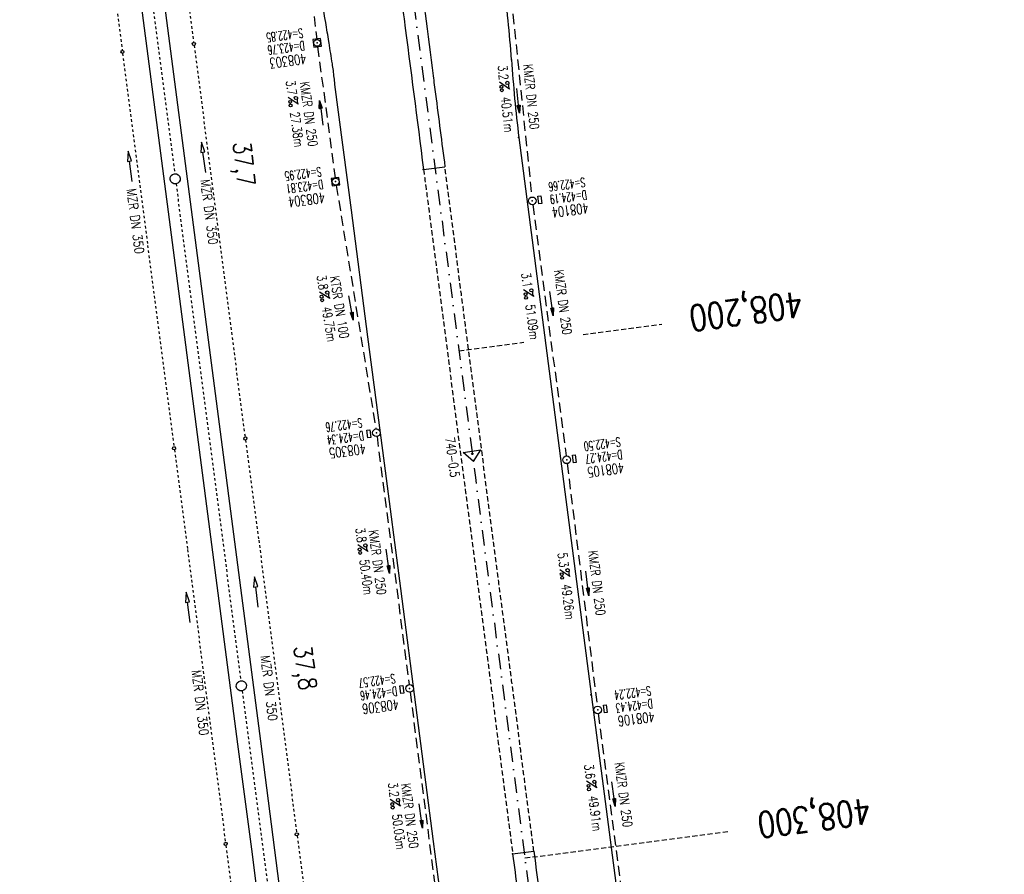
# Model space of a CAD drawing. Extents: x 446224 to 446787, y 446199 to 447379.
# Tile 5 of 6: x 446392 to 446585, y 446897 to 447064. Entities that reach past the tile are written whole.
import ezdxf
from ezdxf.enums import TextEntityAlignment as Align

# ---------------------------------------------------------------- set-up
doc = ezdxf.new("R2010")
doc.units = 0
doc.header["$LTSCALE"] = 2
doc.header["$MEASUREMENT"] = 0
for name, pattern in [('ACAD_ISO03W100', [0.5, 0.25, -0.25]), ('ACAD_ISO10W100W', [0.5, 0.25, -0.25]), ('AUSGEZOGEN', [0]), ('GESTRICH-X2', [1.5, 1, -0.5]), ('GESTRICHELT', [0.75, 0.5, -0.25]), ('STRICHPT-X3', [3, 1.5, -0.75, 0, -0.75])]:
    doc.linetypes.add(name, pattern=pattern)
doc.layers.get('0').update_dxf_attribs({"linetype": 'AUSGEZOGEN'})
for name, color, linetype in [('ACHSE', 250, 'STRICHPT-X3'), ('Bahnachse', 7, 'CONTINUOUS'), ('FBR', 8, 'CONTINUOUS'), ('Gleisachse', 7, 'CONTINUOUS'), ('HEKTOM', 250, 'GESTRICHELT'), ('KANAL', 7, 'GESTRICH-X2'), ('MS-UEBERFAHRT', 8, 'GESTRICHELT'), ('Netzknoten_PKT', 7, 'CONTINUOUS'), ('Netzknoten_PKT-NR', 7, 'CONTINUOUS'), ('Netzknoten_SIGNATUR', 7, 'CONTINUOUS'), ('PFEIL', 7, 'CONTINUOUS'), ('PKT', 7, 'CONTINUOUS'), ('SCHACHTNR', 6, 'CONTINUOUS'), ('SCHSYMBOL', 7, 'AUSGEZOGEN'), ('TEXTO', 4, 'CONTINUOUS'), ('TEXTU', 4, 'CONTINUOUS'), ('Tiefenentwässerung', 15, 'CONTINUOUS')]:
    doc.layers.add(name, color=color, linetype=linetype)
doc.styles.add('ROMANS', font='romans.shx', dxfattribs={"width": 0.8})

# ---------------------------------------------------------------- blocks, each defined once
blk = doc.blocks.new('20')
blk.add_lwpolyline([(-0.75, -0.75), (0.75, -0.75), (0.75, 0.75), (-0.75, 0.75)], close=True)
blk.add_circle((0, 0), 0.676)
blk.add_point((0, 0))
blk = doc.blocks.new('PROM')
blk.add_line((1.57, 1.82), (0.02, 0.02))
for centre, radius in [((0.32, 1.51), 0.317), ((0.94, 0.29), 0.283), ((1.64, 0.29), 0.283)]:
    blk.add_circle(centre, radius)
blk.add_arc((0.99, 2.68), 1.03, 239.1414, 303.3549)
blk = doc.blocks.new('PFEIL2')
at = {"color": 0}
for p, q in [((0.88, 0), (-2.4, -0.01)), ((0.88, -0.27), (0.88, 0.28)), ((0.88, 0.28), (2.43, 0.01)), ((0.91, 0.27), (0.88, 0.26)), ((0.97, 0.26), (0.88, 0.25)), ((1.02, 0.25), (0.88, 0.23)), ((1.07, 0.24), (0.88, 0.21)), ((1.13, 0.23), (0.88, 0.19)), ((1.18, 0.22), (0.88, 0.17)), ((1.24, 0.21), (0.88, 0.15)), ((1.29, 0.21), (0.88, 0.14)), ((1.34, 0.2), (0.88, 0.12)), ((1.4, 0.19), (0.88, 0.1)), ((1.45, 0.18), (0.88, 0.08)), ((1.51, 0.17), (0.88, 0.06)), ((1.56, 0.16), (0.88, 0.04)), ((1.61, 0.15), (0.88, 0.02)), ((1.67, 0.14), (0.88, 0.01)), ((1.72, 0.13), (0.88, -0.01)), ((1.78, 0.12), (0.88, -0.03)), ((1.83, 0.11), (0.88, -0.05)), ((1.88, 0.1), (0.88, -0.07)), ((1.94, 0.09), (0.88, -0.09)), ((2.05, 0.08), (0.88, -0.12)), ((1.99, 0.08), (0.88, -0.11)), ((2.1, 0.07), (0.88, -0.14)), ((2.15, 0.06), (0.88, -0.16)), ((2.21, 0.05), (0.88, -0.18)), ((2.26, 0.04), (0.88, -0.2)), ((2.32, 0.03), (0.88, -0.22)), ((2.37, 0.02), (0.88, -0.23)), ((2.42, 0.01), (0.88, -0.25)), ((2.43, 0.01), (0.88, -0.27))]:
    blk.add_line(p, q, dxfattribs=at)
blk = doc.blocks.new('GST')
at = {"color": 0}
blk.add_circle((0, 0), 0.75, dxfattribs=at)
blk.add_point((0, 0), dxfattribs=at)
blk = doc.blocks.new('17')
blk.add_lwpolyline([(-0.76, -1.22), (0.75, -1.22), (0.75, -1.8), (-0.76, -1.8)], close=True)
blk.add_blockref('GST', (0, 0))
blk = doc.blocks.new('13')
blk.add_lwpolyline([(0.76, 1.22), (-0.75, 1.22), (-0.75, 1.8), (0.76, 1.8)], close=True)
at = {"rotation": 180}
blk.add_blockref('GST', (0, 0), dxfattribs=at)
blk = doc.blocks.new('PKT')
at = {"color": 0}
blk.add_circle((0, 0), 0.15, dxfattribs=at)
blk.add_point((0, 0), dxfattribs=at)
blk = doc.blocks.new('Station_Netzknoten')
at = {"layer": 'Netzknoten_SIGNATUR'}
for p, q in [((-1.75, 0.5), (1.75, 0.5)), ((0, -1.5), (-1.75, 0.5)), ((0, -1.5), (1.75, 0.5))]:
    blk.add_line(p, q, dxfattribs=at)
blk.add_point((0, 0), dxfattribs=at)

msp = doc.modelspace()

# ---------------------------------------------------------------- linework, layer by layer
at = {"layer": 'ACHSE', "flags": 128}
msp.add_lwpolyline([(446432.19, 447351.79), (446439.3, 447297.23), (446444.65, 447256.12), (446452.2, 447198.07), (446465.11, 447098.9), (446481.25, 446974.95), (446487.7, 446925.37), (446497.38, 446850.99), (446500.61, 446826.21), (446502.69, 446810.23), (446503.84, 446801.41), (446507.12, 446776.63), (446510.46, 446751.85), (446513.87, 446727.09), (446517.33, 446702.33), (446517.99, 446697.7), (446520.84, 446677.58), (446524.35, 446652.82), (446527.86, 446628.07), (446531.36, 446603.32), (446541.89, 446529.06), (446552.41, 446454.8), (446558.73, 446410.24), (446566.45, 446355.79), (446583.99, 446232.03), (446584.69, 446227.06)], dxfattribs=at)
at = {"layer": 'Bahnachse', "linetype": 'ACAD_ISO10W100W'}
for p, q in [((446425.4, 447011.54), (446435.38, 446935.21)), ((446435.64, 446933.23), (446448.34, 446836.11))]:
    msp.add_line(p, q, dxfattribs=at)
for points in [[(446409.74, 447131.54), (446422.43, 447034.37)], [(446422.69, 447032.39), (446425.4, 447011.54)]]:
    msp.add_lwpolyline(points, dxfattribs=at)
at = {"layer": 'Bahnachse', "linetype": 'Continuous'}
for centre in [(446422.51, 447033.37), (446435.46, 446934.21)]:
    msp.add_ellipse(centre, major_axis=(0.991, 0.137), ratio=1, start_param=4.710953, end_param=10.994138, dxfattribs=at)
at = {"layer": 'FBR'}
for p, q in [((446471.1, 447035.19), (446475.29, 447035.71)), ((446488.53, 446901.35), (446492.68, 446901.87))]:
    msp.add_line(p, q, dxfattribs=at)
for points in [[(446442.36, 447255.82, 0.000016), (446445.12, 447234.6, 0.000037), (446448.54, 447208.36, -0.000024), (446451.96, 447182.12, -0.000162), (446455.29, 447156.44, 0.000113), (446458.63, 447130.77, 0.000251), (446458.95, 447128.32, -0.000012), (446465.58, 447077.76, -0.000381), (446467.29, 447064.63, -0.00017), (446471.1, 447035.19)], [(446446.61, 447256.38, -0.000015), (446449.64, 447233.06, -0.000021), (446452.5, 447211.09, -0.000156), (446455.98, 447184.21, 0.000149), (446459.47, 447157.33, 0.000208), (446462.85, 447131.4, -0.000137), (446466.23, 447105.47, -0.000079), (446466.64, 447102.26, 0.000005), (446472.97, 447053.52, 0.000193), (446473.44, 447049.89, 0.000049), (446475.29, 447035.71)], [(446492.68, 446901.87, 0.000099), (446496.47, 446872.55, 0.000222), (446498.17, 446859.47, 0.000001), (446505.04, 446806.79, 0.000145), (446505.09, 446806.42, 0.00076), (446508.49, 446780.81, 0.00082), (446511.71, 446757.08, 0.000435), (446515.12, 446732.4, 0.000477), (446518.28, 446709.88, 0.00005), (446521.83, 446684.74, -0.000052), (446525.38, 446659.6, -0.000057), (446527.92, 446641.62, 0.000033), (446532.27, 446610.72, 0.001912), (446534.68, 446594.14, -0.003213), (446536.08, 446584.27, -0.009552), (446536.5, 446580.64, 0.010067), (446536.91, 446577.21, 0.001138)]]:
    msp.add_lwpolyline(points, format="xyb", dxfattribs=at)
at = {"layer": 'FBR', "flags": 128}
for points in [[(446453.77, 447051.82, 0.003789), (446453.46, 447054.52, 0.007816), (446453.27, 447055.83, 0.000131), (446452.63, 447059.94, 0.002071), (446452.59, 447060.2, 0.001748), (446451.96, 447063.9, 0.001312), (446451.09, 447068.83, 0.004242), (446450.37, 447072.69, -0.004418), (446449.68, 447076.39, -0.00463), (446448.86, 447081.25, -0.00484), (446448.17, 447085.91, -0.000723), (446447.51, 447090.72, -0.001281), (446447.14, 447093.44, -0.000063), (446446.5, 447098.36, 0.000114), (446446.14, 447101.11), (446442.91, 447125.78, -0.000131), (446441.83, 447134.04, -0.000066), (446439.68, 447150.52)], [(446488.53, 446901.35, -0.000054), (446490.38, 446887.22, -0.0002), (446490.88, 446883.43), (446497.27, 446834.53, 0.000005), (446497.82, 446830.25, 0.000001), (446501.01, 446805.84, 0.000269), (446501.07, 446805.44, 0.000002), (446507.5, 446756.59, 0.002022), (446509.64, 446740.88, 0.000995), (446514.16, 446709)]]:
    msp.add_lwpolyline(points, format="xyb", dxfattribs=at)
msp.add_lwpolyline([(446499.34, 446706.44), (446495.92, 446730.81), (446492.49, 446755.46), (446489.22, 446780.18), (446485.99, 446804.89), (446482.75, 446829.62), (446479.53, 446854.37), (446476.32, 446879.03), (446473.06, 446903.8), (446469.86, 446928.47), (446466.65, 446953.23), (446463.45, 446977.73), (446460.22, 447002.45), (446457, 447027.2), (446453.77, 447051.82)], dxfattribs=at)
at = {"layer": 'FBR'}
msp.add_lwpolyline([(446489.74, 447041.42), (446498.1, 446977.14), (446504.56, 446927.56), (446514.24, 446853.19), (446517.47, 446828.4), (446519.55, 446812.43), (446520.7, 446803.63), (446523.97, 446778.88), (446527.31, 446754.15), (446530.7, 446729.42), (446534.17, 446704.7), (446534.82, 446700.08), (446537.67, 446679.96), (446541.18, 446655.21), (446544.69, 446630.46), (446548.2, 446605.7), (446551.32, 446583.69)], dxfattribs=at)
for centre, radius, start, end in [((446232.34, 447038.79), 256.58, 3.9892, 7.4357), ((446799.29, 447078.33), 311.75, 183.9892, 186.7986)]:
    msp.add_arc(centre, radius, start, end, dxfattribs=at)
at = {"layer": 'Gleisachse', "linetype": 'Continuous'}
for p, q in [((446392.11, 447249.25), (446421.93, 447020.88)), ((446396.58, 447249.84), (446426.41, 447021.37)), ((446421.93, 447020.88), (446434.73, 446922.83)), ((446426.41, 447021.37), (446439.19, 446923.41)), ((446434.73, 446922.83), (446437.42, 446902.26)), ((446439.19, 446923.41), (446443.93, 446886.94)), ((446437.42, 446902.26), (446439.47, 446886.36))]:
    msp.add_line(p, q, dxfattribs=at)
at = {"layer": 'HEKTOM'}
for p, q in [((446502.29, 447002.92), (446517.72, 447004.94)), ((446478.03, 446999.75), (446490.7, 447001.41)), ((446490.94, 446900.56), (446530.63, 446905.72))]:
    msp.add_line(p, q, dxfattribs=at)
at = {"layer": 'KANAL'}
for p, q in [((446445.13, 447103.84), (446450.22, 447060.69)), ((446488.28, 447068.59), (446492.28, 447029.78)), ((446450.38, 447059.19), (446453.81, 447033.53)), ((446454.03, 447032.06), (446461.78, 446984.44)), ((446492.47, 447028.31), (446499, 446979.16)), ((446462, 446982.97), (446468.28, 446934.47)), ((446499.19, 446977.66), (446505.06, 446930.28)), ((446468.47, 446932.97), (446474.66, 446884.84)), ((446505.25, 446928.78), (446511.56, 446880.78))]:
    msp.add_line(p, q, dxfattribs=at)
at = {"layer": 'MS-UEBERFAHRT', "flags": 128}
for points in [[(446471.1, 447035.19, -0.000104), (446472, 447028.45, -0.000808), (446472.11, 447027.59, -0.000034), (446477.84, 446983.49, 0.000191), (446478.85, 446975.69, 0.000074), (446479.33, 446972.02, -0.000007), (446484.69, 446931.05, -0.000393), (446485.79, 446922.56, -0.000157), (446488.53, 446901.35)], [(446492.68, 446901.87, 0.000014), (446491.96, 446907.42, 0.000123), (446491.88, 446908.06, 0.00001), (446486.21, 446951.44, -0.000105), (446485.7, 446955.36), (446479.62, 447002.2, -0.000148), (446478.34, 447012.07, -0.000062), (446475.29, 447035.71)]]:
    msp.add_lwpolyline(points, format="xyb", dxfattribs=at)
at = {"layer": 'PKT'}
for p in [(446488.3, 447056.64), (446489.67, 447041.41), (446471.06, 447035.2), (446503.83, 446932.47), (446488.49, 446901.38)]:
    msp.add_point(p, dxfattribs=at)
at = {"layer": 'Tiefenentwässerung', "linetype": 'ACAD_ISO03W100'}
for p, q in [((446416.14, 447136.58), (446426.14, 447060.02)), ((446402.18, 447135.03), (446412.18, 447058.47)), ((446426.22, 447059.43), (446431.12, 447021.89)), ((446412.25, 447057.88), (446417.16, 447020.35)), ((446431.05, 447022.24), (446432.36, 447012.27)), ((446417.13, 447020.34), (446418.43, 447010.46)), ((446432.36, 447012.27), (446435.58, 446987.48)), ((446418.43, 447010.46), (446421.65, 446985.66)), ((446435.58, 446987.48), (446436.2, 446982.88)), ((446421.65, 446985.66), (446422.28, 446980.98)), ((446436.28, 446982.28), (446438.86, 446962.7)), ((446422.36, 446980.38), (446424.93, 446960.88)), ((446438.86, 446962.7), (446442.08, 446937.91)), ((446424.93, 446960.88), (446428.15, 446936.09)), ((446442.08, 446937.91), (446445.31, 446913.12)), ((446428.15, 446936.09), (446431.37, 446911.3)), ((446445.31, 446913.12), (446446.28, 446905.47)), ((446431.37, 446911.3), (446432.36, 446903.62)), ((446446.36, 446904.9), (446448.53, 446888.32)), ((446432.43, 446903.02), (446434.6, 446886.51))]:
    msp.add_line(p, q, dxfattribs=at)
at = {"layer": 'Tiefenentwässerung', "linetype": 'Continuous'}
for p, q in [((446438.02, 446955.56), (446437.87, 446953.53)), ((446438.67, 446953.63), (446438.02, 446955.56)), ((446437.87, 446953.53), (446438.27, 446953.58)), ((446438.27, 446953.58), (446438.67, 446953.63)), ((446438.77, 446949.61), (446438.27, 446953.58)), ((446424.68, 446952.55), (446424.53, 446950.52)), ((446425.33, 446950.62), (446424.68, 446952.55)), ((446424.53, 446950.52), (446424.93, 446950.57)), ((446424.93, 446950.57), (446425.33, 446950.62)), ((446425.43, 446946.6), (446424.93, 446950.57))]:
    msp.add_line(p, q, dxfattribs=at)
for points in [[(446428.49, 447034.59), (446427.96, 447038.55), (446428.35, 447038.61), (446427.69, 447040.53), (446427.56, 447038.5), (446427.96, 447038.55)], [(446414.13, 447032.85), (446413.6, 447036.81), (446413.99, 447036.87), (446413.33, 447038.79), (446413.2, 447036.76), (446413.6, 447036.81)]]:
    msp.add_lwpolyline(points, dxfattribs=at)
for centre in [(446426.18, 447059.72), (446412.21, 447058.18)]:
    msp.add_circle(centre, 0.3, dxfattribs=at)
for centre in [(446436.24, 446982.58), (446422.32, 446980.68), (446446.32, 446905.2), (446432.39, 446903.32)]:
    msp.add_ellipse(centre, major_axis=(0.212, 0.212), ratio=1, start_param=4.062603, end_param=10.345788, dxfattribs=at)

# ---------------------------------------------------------------- block references
at = {"layer": 'Netzknoten_PKT'}
msp.add_blockref('PKT', (446480.64, 446979.59), dxfattribs=at)
at = {"layer": 'Netzknoten_SIGNATUR', "rotation": 8.200787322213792}
msp.add_blockref('Station_Netzknoten', (446480.64, 446979.59), dxfattribs=at)
at = {"layer": 'PFEIL'}
for p, rotation in [((446489.6, 447048.62), 275.8716000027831), ((446451.1, 447046.24), 97.57960000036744), ((446496.12, 447008.97), 277.5757000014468), ((446456.91, 447008.09), 279.2441999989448), ((446464.14, 446958.58), 277.3891000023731), ((446503.13, 446954.23), 277.0651000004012), ((446508.27, 446913.04), 277.4943000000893), ((446470.57, 446908.77), 277.320300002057)]:
    msp.add_blockref('PFEIL2', p, dxfattribs=dict(at, rotation=rotation))
at = {"layer": 'SCHSYMBOL', "rotation": 277.4164000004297}
for name, p in [('20', (446450.29, 447059.94)), ('20', (446453.9, 447032.8)), ('13', (446492.36, 447029.05)), ('17', (446461.89, 446983.7)), ('13', (446499.1, 446978.41)), ('17', (446468.38, 446933.71)), ('13', (446505.16, 446929.52))]:
    msp.add_blockref(name, p, dxfattribs=at)
at = {"layer": 'TEXTU'}
for p, rotation in [((446485.95, 447052.27), 275.8716000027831), ((446444.6, 447049.28), 277.5796000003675), ((446450.72, 447011.19), 279.2441999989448), ((446490.65, 447011.67), 277.5757000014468), ((446458.2, 446961.79), 277.3891000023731), ((446497.73, 446956.95), 277.0651000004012), ((446502.96, 446915.57), 277.4943000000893), ((446464.57, 446912), 277.320300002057)]:
    msp.add_blockref('PROM', p, dxfattribs=dict(at, rotation=rotation))

# ---------------------------------------------------------------- texts
at = {"layer": 'Bahnachse', "linetype": 'Continuous', "style": 'ROMANS', "width": 0.8337}
msp.add_text('37,7', height=3.5, rotation=276.3016, dxfattribs=at).set_placement((446433.8, 447040.45))
at = {"layer": 'Bahnachse', "linetype": 'Continuous', "style": 'ROMANS', "oblique": 360, "width": 0.8337}
msp.add_text('37,8', height=3.5, rotation=277.77, dxfattribs=at).set_placement((446445.67, 446941.84))
at = {"layer": 'HEKTOM', "style": 'ROMANS', "width": 0.8}
for s, p in [('408,200', (446544.9, 447011.36)), ('408,300', (446558.26, 446912.27))]:
    msp.add_text(s, height=5, rotation=187.4164, dxfattribs=at).set_placement(p)
at = {"layer": 'Netzknoten_PKT-NR', "style": 'ROMANS', "width": 0.75}
msp.add_text('740-0.5', height=1.8, rotation=277.4168, dxfattribs=at).set_placement((446476.37, 446974.9), align=Align.RIGHT)
at = {"layer": 'SCHACHTNR', "style": 'ROMANS'}
for s, height, width, p in [('S=422.85', 1.8, 0.6, (446447.41, 447062.78)), ('D=423.76', 1.8, 0.6, (446447.72, 447060.31)), ('408303', 2, 0.7, (446448.03, 447057.84)), ('S=422.95', 1.8, 0.6, (446451, 447035.66)), ('D=423.81', 1.8, 0.6, (446451.34, 447033.19)), ('S=422.66', 1.8, 0.6, (446502.59, 447033.59)), ('408304', 2, 0.7, (446451.66, 447030.69)), ('D=424.19', 1.8, 0.6, (446502.9, 447031.12)), ('408104', 2, 0.7, (446503.22, 447028.66)), ('S=422.76', 1.8, 0.6, (446459, 446986.56)), ('D=424.34', 1.8, 0.6, (446459.31, 446984.06)), ('S=422.50', 1.8, 0.6, (446509.51, 446982.83)), ('408305', 2, 0.7, (446459.66, 446981.59)), ('D=424.27', 1.8, 0.6, (446509.86, 446980.36)), ('408105', 2, 0.7, (446510.17, 446977.86)), ('S=422.57', 1.8, 0.6, (446465.47, 446936.56)), ('D=424.46', 1.8, 0.6, (446465.81, 446934.09)), ('S=422.24', 1.8, 0.6, (446515.48, 446934.17)), ('408306', 2, 0.7, (446466.13, 446931.59)), ('D=424.43', 1.8, 0.6, (446515.8, 446931.67)), ('408106', 2, 0.7, (446516.14, 446929.2))]:
    msp.add_text(s, height=height, rotation=187.4164, dxfattribs=dict(at, width=width)).set_placement(p)
at = {"layer": 'TEXTO', "style": 'ROMANS', "width": 0.75}
for s, rotation, p in [('KMZR DN 250', 275.8716, (446491.28, 447049.31)), ('KMZR DN 250', 277.5796, (446447.77, 447045.91)), ('KTSR DN 100', 279.2442, (446453.78, 447008.11)), ('KMZR DN 250', 277.5757, (446497.49, 447009.11)), ('KMZR DN 250', 277.3891, (446461.21, 446958.25)), ('KMZR DN 250', 277.0651, (446504.11, 446954.22)), ('KMZR DN 250', 277.4943, (446509.34, 446912.82)), ('KMZR DN 250', 277.3203, (446467.53, 446908.69))]:
    msp.add_text(s, height=1.8, rotation=rotation, dxfattribs=at).set_placement(p, align=Align.CENTER)
at = {"layer": 'TEXTU', "style": 'ROMANS', "width": 0.75}
for s, rotation, p in [('3.2', 275.8716, (446485.63, 447055.47)), ('3.7', 277.5796, (446444.18, 447052.47)), ('40.51m', 275.8716, (446486.25, 447049.28)), ('27.38m', 277.5796, (446445, 447046.32)), ('3.8', 279.2442, (446450.21, 447014.38)), ('3.1', 277.5757, (446490.22, 447014.87)), ('49.75m', 279.2442, (446451.21, 447008.22)), ('51.09m', 277.5757, (446491.04, 447008.69)), ('3.8', 277.3891, (446457.8, 446965.01)), ('5.3', 277.0651, (446497.34, 446960.16)), ('50.40m', 277.3891, (446458.58, 446958.82)), ('49.26m', 277.0651, (446498.09, 446953.97)), ('3.6', 277.4943, (446502.53, 446918.77)), ('3.2', 277.3203, (446464.17, 446915.2)), ('49.91m', 277.4943, (446503.34, 446912.59)), ('50.03m', 277.3203, (446464.95, 446909.01))]:
    msp.add_text(s, height=1.8, rotation=rotation, dxfattribs=at).set_placement(p)
at = {"layer": 'Tiefenentwässerung', "linetype": 'Continuous', "style": 'ROMANS', "width": 0.8337}
for p in [(446427.48, 447033.14), (446413.05, 447031.35)]:
    msp.add_text('MZR DN 350', height=1.8, rotation=277.3, dxfattribs=at).set_placement(p)
for oblique, p in [(360, (446439.25, 446940.06)), (0, (446425.78, 446937.21))]:
    msp.add_text('MZR DN 350', height=1.8, rotation=276.77, dxfattribs=dict(at, oblique=oblique)).set_placement(p)

doc.saveas('drawing.dxf')
